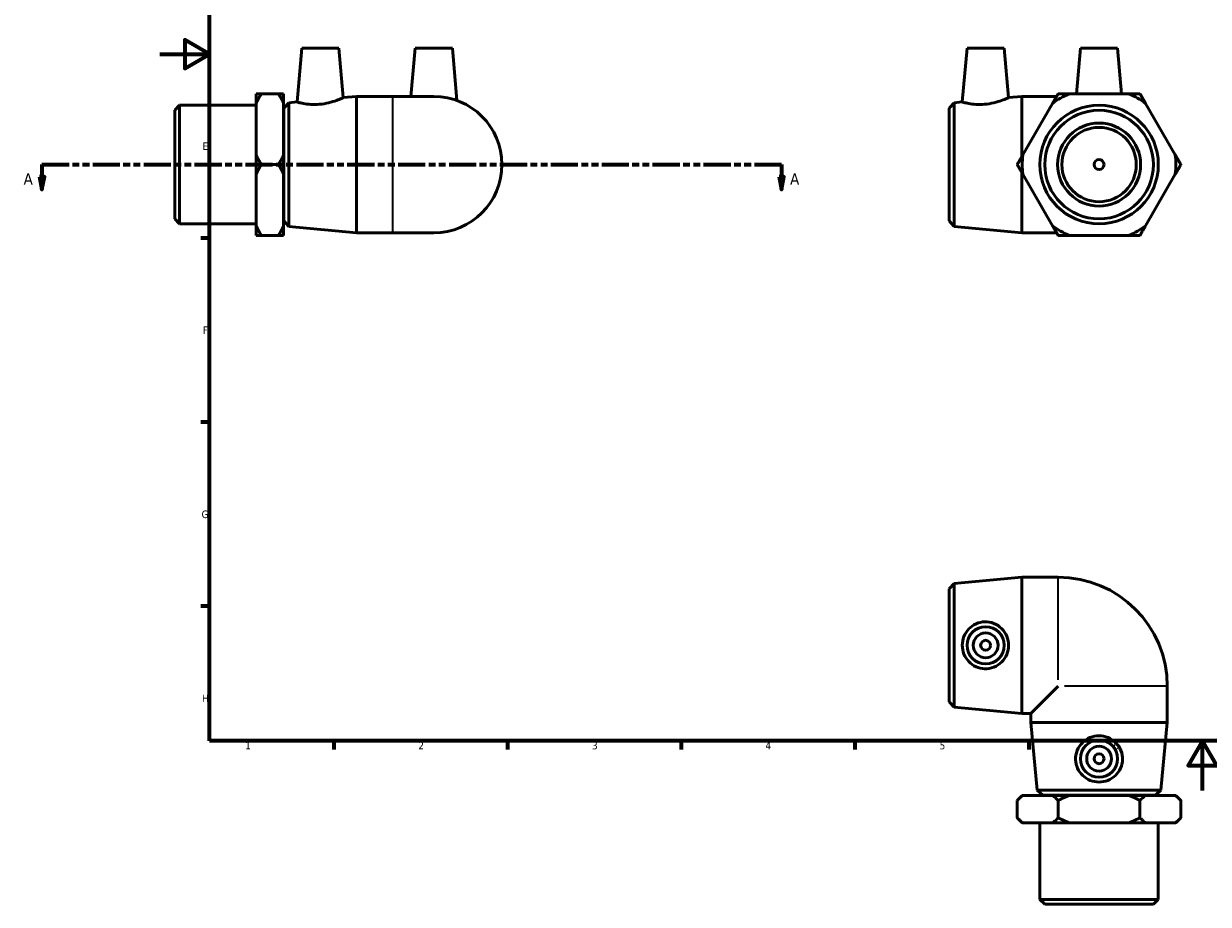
# Model space of a CAD drawing. Header units: millimetres. Extents: x -55 to 901, y -46 to 607.
# Tile 1 of 4: x -55 to 423, y -46 to 309. Entities that reach past the tile are written whole.
import ezdxf

# ---------------------------------------------------------------- set-up
doc = ezdxf.new("R2010")
doc.units = ezdxf.units.MM
doc.linetypes.add('DOUBLE_DASH_CHAIN', pattern=[1.2403, 0.6614, -0.0827, 0.1654, -0.0827, 0.1654, -0.0827])
for name, color, linetype, lineweight in [('Border (ANSI)', 7, 'Continuous', 70), ('Section Line (ANSI)', 7, 'DOUBLE_DASH_CHAIN', 70), ('Visible (ANSI)', 7, 'Continuous', 50), ('Visible Narrow (ANSI)', 7, 'Continuous', 35)]:
    doc.layers.add(name, color=color, linetype=linetype, lineweight=lineweight)
doc.styles.add('Label Text (ANSI)', font='tahoma.ttf')
doc.styles.add('Note Text (ANSI)', font='tahoma.ttf')

# ---------------------------------------------------------------- blocks, each defined once
blk = doc.blocks.new('Borders Default Border')
at = {"layer": 'Border (ANSI)'}
for p, q in [((20, 222.75), (16.55, 222.75)), ((20, 148.5), (16.55, 148.5)), ((20, 74.25), (16.55, 74.25)), ((70.08, 20), (70.08, 16.55)), ((140.17, 20), (140.17, 16.55)), ((210.25, 20), (210.25, 16.55)), ((280.33, 20), (280.33, 16.55)), ((350.42, 20), (350.42, 16.55))]:
    blk.add_line(p, q, dxfattribs=at)
at = {"layer": 'Border (ANSI)', "flags": 128}
for points in [[(20, 20), (20, 574), (821, 574), (821, 20), (20, 20)], [(0, 297), (20, 297), (10, 302.77), (10, 291.23), (20, 297)], [(420.5, 0), (420.5, 20), (414.73, 10), (426.27, 10), (420.5, 20)]]:
    blk.add_lwpolyline(points, dxfattribs=at)
at = {"layer": 'Border (ANSI)', "color": 230, "true_color": 0xff0080, "char_height": 3.05, "attachment_point": 7, "style": 'Note Text (ANSI)'}
for s, insert in [('E', (17.21, 258.35)), ('F', (17.29, 184.1)), ('G', (16.81, 109.79)), ('H', (16.97, 35.6)), ('1', (34.35, 16.55)), ('2', (104.2, 16.55)), ('3', (174.26, 16.49)), ('4', (244.23, 16.55)), ('5', (314.48, 16.49)), ('6', (384.49, 16.49))]:
    blk.add_mtext(s, dxfattribs=dict(at, insert=insert))
blk = doc.blocks.new('2dTransSection0')
at = {"layer": 'Section Line (ANSI)', "linetype": 'DOUBLE_DASH_CHAIN', "ltscale": 16.551283}
blk.add_line((-47.61, 252.47), (250.71, 252.47), dxfattribs=at)
at = {"layer": 'Section Line (ANSI)', "linetype": 'Continuous'}
for p, q in [((-47.61, 252.47), (-36.69, 252.47)), ((-47.61, 252.47), (-47.61, 247.47)), ((239.78, 252.47), (250.71, 252.47)), ((250.71, 252.47), (250.71, 247.47)), ((-48.61, 247.47), (-47.61, 242.47)), ((-46.61, 247.47), (-48.61, 247.47)), ((-47.61, 247.47), (-47.61, 242.47)), ((-47.61, 242.47), (-46.61, 247.47)), ((249.71, 247.47), (250.71, 242.47)), ((251.71, 247.47), (249.71, 247.47)), ((250.71, 247.47), (250.71, 242.47)), ((250.71, 242.47), (251.71, 247.47))]:
    blk.add_line(p, q, dxfattribs=at)
at = {"layer": 'Section Line (ANSI)', "linetype": 'Continuous', "flags": 128}
for points in [[(-48.61, 247.47), (-47.61, 242.47), (-46.61, 247.47), (-48.61, 247.47)], [(249.71, 247.47), (250.71, 242.47), (251.71, 247.47), (249.71, 247.47)]]:
    blk.add_lwpolyline(points, dxfattribs=at)
at = {"layer": 'Section Line (ANSI)'}
for points in [[(-48.61, 247.47), (-47.61, 242.47), (-46.61, 247.47), (-48.61, 247.47)], [(249.71, 247.47), (250.71, 242.47), (251.71, 247.47), (249.71, 247.47)]]:
    blk.add_solid(points, dxfattribs=at)
at = {"layer": 'Section Line (ANSI)', "char_height": 4.57, "attachment_point": 7, "style": 'Label Text (ANSI)'}
for insert in [(-54.98, 244.39), (254.18, 244.39)]:
    blk.add_mtext('A', dxfattribs=dict(at, insert=insert))

msp = doc.modelspace()

# ---------------------------------------------------------------- linework, layer by layer
at = {"layer": 'Visible (ANSI)'}
for p, q in [((57.199, 299.467), (55.296, 277.717)), ((57.199, 299.467), (72.199, 299.467)), ((72.199, 299.467), (73.948, 279.466)), ((102.959, 299.467), (101.253, 279.967)), ((102.959, 299.467), (117.959, 299.467)), ((117.959, 299.467), (119.808, 278.329)), ((325.536, 299.467), (323.633, 277.717)), ((325.536, 299.467), (340.536, 299.467)), ((340.536, 299.467), (342.285, 279.466)), ((371.296, 299.467), (369.684, 281.046)), ((371.296, 299.467), (386.296, 299.467)), ((386.296, 299.467), (387.907, 281.046)), ((38.859, 277.158), (38.859, 281.046)), ((38.859, 256.355), (38.859, 277.158)), ((40.859, 281.046), (47.859, 281.046)), ((49.859, 281.046), (49.859, 277.158)), ((49.859, 277.158), (49.859, 256.355)), ((49.959, 275.217), (51.95, 277.403)), ((51.95, 277.403), (55.296, 277.717)), ((51.95, 277.403), (51.95, 227.53)), ((73.948, 279.466), (79.292, 279.967)), ((79.292, 224.967), (79.292, 279.967)), ((79.292, 279.967), (93.959, 279.967)), ((110.459, 279.967), (93.959, 279.967)), ((318.296, 275.217), (320.287, 277.403)), ((320.287, 277.403), (323.633, 277.717)), ((320.287, 277.403), (320.287, 227.53)), ((342.285, 279.466), (347.629, 279.967)), ((347.629, 255.642), (347.629, 279.967)), ((347.629, 279.967), (361.673, 279.967)), ((360.051, 277.158), (348.04, 256.355)), ((390.806, 281.046), (366.785, 281.046)), ((409.551, 256.355), (397.54, 277.158)), ((5.959, 274.368), (7.959, 276.368)), ((5.959, 230.565), (5.959, 274.368)), ((7.959, 276.368), (7.959, 228.565)), ((7.959, 276.368), (38.859, 276.368)), ((49.859, 272.467), (49.959, 272.467)), ((49.959, 229.717), (49.959, 275.217)), ((318.296, 229.717), (318.296, 275.217)), ((38.859, 248.579), (38.859, 256.355)), ((49.859, 256.355), (49.859, 248.579)), ((38.859, 227.776), (38.859, 248.579)), ((40.859, 252.467), (47.859, 252.467)), ((49.859, 248.579), (49.859, 227.776)), ((347.629, 224.967), (347.629, 249.291)), ((348.04, 248.579), (360.051, 227.776)), ((397.54, 227.776), (409.551, 248.579)), ((5.959, 230.565), (7.959, 228.565)), ((49.859, 232.467), (49.959, 232.467)), ((49.959, 229.717), (51.95, 227.53)), ((318.296, 229.717), (320.287, 227.53)), ((7.959, 228.565), (38.859, 228.565)), ((38.859, 223.888), (38.859, 227.776)), ((49.859, 227.776), (49.859, 223.888)), ((51.95, 227.53), (79.292, 224.967)), ((79.292, 224.967), (93.959, 224.967)), ((93.959, 224.967), (110.459, 224.967)), ((320.287, 227.53), (347.629, 224.967)), ((347.629, 224.967), (361.673, 224.967)), ((47.859, 223.888), (40.859, 223.888)), ((366.785, 223.888), (390.806, 223.888)), ((320.287, 83.465), (347.629, 86.029)), ((347.629, 31.029), (347.629, 86.029)), ((347.629, 86.029), (362.296, 86.029)), ((318.296, 81.279), (320.287, 83.465)), ((318.296, 35.779), (318.296, 81.279)), ((320.287, 83.465), (320.287, 33.592)), ((362.296, 42.029), (351.296, 31.029)), ((406.296, 27.362), (406.296, 42.029)), ((318.296, 35.779), (320.287, 33.592)), ((320.287, 33.592), (347.629, 31.029)), ((347.629, 31.029), (351.296, 31.029)), ((351.296, 27.362), (351.296, 31.029)), ((406.296, 27.362), (351.296, 27.362)), ((353.859, 0.02), (351.296, 27.362)), ((403.732, 0.02), (406.296, 27.362)), ((353.859, 0.02), (403.732, 0.02)), ((356.046, -1.971), (353.859, 0.02)), ((401.546, -1.971), (403.732, 0.02)), ((347.796, -2.071), (345.796, -4.071)), ((345.796, -4.071), (345.796, -11.071)), ((347.796, -2.071), (348.04, -2.071)), ((348.04, -2.071), (360.051, -2.071)), ((401.546, -1.971), (356.046, -1.971)), ((358.796, -2.071), (358.796, -1.971)), ((360.051, -2.071), (366.785, -2.071)), ((362.296, -4.071), (362.296, -11.071)), ((366.785, -2.071), (390.806, -2.071)), ((390.806, -2.071), (397.54, -2.071)), ((395.296, -11.071), (395.296, -4.071)), ((397.54, -2.071), (409.551, -2.071)), ((398.796, -2.071), (398.796, -1.971)), ((409.551, -2.071), (409.796, -2.071)), ((409.796, -2.071), (411.796, -4.071)), ((411.796, -11.071), (411.796, -4.071)), ((347.796, -13.071), (345.796, -11.071)), ((348.04, -13.071), (347.796, -13.071)), ((360.051, -13.071), (348.04, -13.071)), ((354.894, -43.971), (354.894, -13.071)), ((366.785, -13.071), (360.051, -13.071)), ((390.806, -13.071), (366.785, -13.071)), ((397.54, -13.071), (390.806, -13.071)), ((409.551, -13.071), (397.54, -13.071)), ((402.697, -43.971), (402.697, -13.071)), ((409.796, -13.071), (409.551, -13.071)), ((409.796, -13.071), (411.796, -11.071)), ((354.894, -43.971), (402.697, -43.971)), ((356.894, -45.971), (354.894, -43.971)), ((400.697, -45.971), (356.894, -45.971)), ((400.697, -45.971), (402.697, -43.971))]:
    msp.add_line(p, q, dxfattribs=at)
for centre, radius in [((378.796, 252.467), 23.901), ((378.796, 252.467), 21.901), ((378.796, 252.467), 16.731), ((378.796, 252.467), 15), ((378.796, 252.467), 2), ((333.036, 58.529), 7.5), ((333.036, 58.529), 5), ((333.036, 58.529), 2), ((378.796, 12.769), 7.5), ((378.796, 12.769), 5), ((378.796, 12.769), 2)]:
    msp.add_circle(centre, radius, dxfattribs=at)
for centre, radius, start, end in [((110.459, 252.467), 27.5, 270, 90), ((378.796, 252.467), 31, 112.79485, 127.20515), ((378.796, 252.467), 31, 52.79485, 67.20515), ((378.796, 252.467), 31, 172.79485, 187.20515), ((378.796, 252.467), 31, 352.79485, 7.20515), ((378.796, 252.467), 31, 232.79485, 247.20515), ((378.796, 252.467), 31, 292.79485, 307.20515), ((362.296, 42.029), 44, 0, 90)]:
    msp.add_arc(centre, radius, start, end, dxfattribs=at)
for points in [[(38.859, 277.158), (39.701, 279.041), (40.859, 281.046)], [(40.859, 281.046), (39.701, 281.046), (38.859, 281.046)], [(47.859, 281.046), (49.016, 279.041), (49.859, 277.158)], [(49.859, 281.046), (49.016, 281.046), (47.859, 281.046)], [(362.296, 281.046), (361.138, 279.041), (360.051, 277.158)], [(366.785, 281.046), (364.61, 281.046), (362.296, 281.046)], [(395.296, 281.046), (392.981, 281.046), (390.806, 281.046)], [(397.54, 277.158), (396.453, 279.041), (395.296, 281.046)], [(40.859, 252.467), (39.701, 254.472), (38.859, 256.355)], [(49.859, 256.355), (49.016, 254.472), (47.859, 252.467)], [(348.04, 256.355), (346.953, 254.472), (345.796, 252.467)], [(411.796, 252.467), (410.638, 254.472), (409.551, 256.355)], [(38.859, 248.579), (39.701, 250.462), (40.859, 252.467)], [(47.859, 252.467), (49.016, 250.462), (49.859, 248.579)], [(345.796, 252.467), (346.953, 250.462), (348.04, 248.579)], [(409.551, 248.579), (410.638, 250.462), (411.796, 252.467)], [(40.859, 223.888), (39.701, 225.893), (38.859, 227.776)], [(49.859, 227.776), (49.016, 225.893), (47.859, 223.888)], [(360.051, 227.776), (361.138, 225.893), (362.296, 223.888)], [(395.296, 223.888), (396.453, 225.893), (397.54, 227.776)], [(38.859, 223.888), (39.701, 223.888), (40.859, 223.888)], [(47.859, 223.888), (49.016, 223.888), (49.859, 223.888)], [(362.296, 223.888), (364.61, 223.888), (366.785, 223.888)], [(390.806, 223.888), (392.981, 223.888), (395.296, 223.888)], [(345.796, -4.071), (346.953, -2.914), (348.04, -2.071)], [(360.051, -2.071), (361.138, -2.914), (362.296, -4.071)], [(362.296, -4.071), (364.61, -2.914), (366.785, -2.071)], [(390.806, -2.071), (392.981, -2.914), (395.296, -4.071)], [(395.296, -4.071), (396.453, -2.914), (397.54, -2.071)], [(409.551, -2.071), (410.638, -2.914), (411.796, -4.071)], [(348.04, -13.071), (346.953, -12.229), (345.796, -11.071)], [(362.296, -11.071), (361.138, -12.229), (360.051, -13.071)], [(366.785, -13.071), (364.61, -12.229), (362.296, -11.071)], [(395.296, -11.071), (392.981, -12.229), (390.806, -13.071)], [(397.54, -13.071), (396.453, -12.229), (395.296, -11.071)], [(411.796, -11.071), (410.638, -12.229), (409.551, -13.071)]]:
    msp.add_rational_spline(points, [1, 1.00246961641, 1], degree=2, dxfattribs=at)
for points, knots in [([(64.303, 276.78), (63.153, 276.68), (61.933, 276.667), (59.707, 276.806), (58.701, 276.951), (57.116, 277.244), (56.43, 277.411), (55.52, 277.65), (55.296, 277.717), (55.296, 277.717)], [0, 0, 0, 0, 0.3466035, 0.3466035, 0.6932069, 0.6932069, 1.0426462, 1.0426462, 1.3920854, 1.3920854, 1.3920854, 1.3920854]), ([(73.948, 279.466), (73.948, 279.466), (73.704, 279.353), (72.73, 278.937), (72.002, 278.639), (70.317, 278.035), (69.236, 277.687), (66.851, 277.111), (65.544, 276.888), (64.303, 276.78)], [4.261214, 4.261214, 4.261214, 4.261214, 4.6260193, 4.6260193, 4.9908247, 4.9908247, 5.3645409, 5.3645409, 5.7382571, 5.7382571, 5.7382571, 5.7382571]), ([(332.64, 276.78), (331.49, 276.68), (330.27, 276.667), (328.044, 276.806), (327.038, 276.951), (325.453, 277.244), (324.767, 277.411), (323.857, 277.65), (323.633, 277.717), (323.633, 277.717)], [0, 0, 0, 0, 0.3466035, 0.3466035, 0.6932069, 0.6932069, 1.0426462, 1.0426462, 1.3920854, 1.3920854, 1.3920854, 1.3920854]), ([(342.285, 279.466), (342.285, 279.466), (342.041, 279.353), (341.067, 278.937), (340.339, 278.639), (338.654, 278.035), (337.573, 277.687), (335.188, 277.111), (333.881, 276.888), (332.64, 276.78)], [4.261214, 4.261214, 4.261214, 4.261214, 4.6260193, 4.6260193, 4.9908247, 4.9908247, 5.3645409, 5.3645409, 5.7382571, 5.7382571, 5.7382571, 5.7382571]), ([(332.64, 49.052), (331.49, 49.091), (330.27, 49.364), (328.044, 50.374), (327.038, 51.111), (325.453, 52.781), (324.767, 53.831), (323.857, 56.122), (323.633, 57.364), (323.633, 59.694), (323.857, 60.935), (324.767, 63.227), (325.453, 64.277), (327.038, 65.946), (328.044, 66.683), (330.27, 67.694), (331.49, 67.966), (333.881, 68.048), (335.188, 67.826), (337.573, 66.867), (338.654, 66.13), (340.339, 64.441), (341.067, 63.379), (342.041, 61.032), (342.285, 59.745), (342.285, 57.313), (342.041, 56.026), (341.067, 53.679), (340.339, 52.617), (338.654, 50.927), (337.573, 50.191), (335.188, 49.232), (333.881, 49.01), (332.64, 49.052)], [0, 0, 0, 0, 0.3466035, 0.3466035, 0.6932069, 0.6932069, 1.0426462, 1.0426462, 1.3920854, 1.3920854, 1.7415247, 1.7415247, 2.0909639, 2.0909639, 2.4375674, 2.4375674, 2.7841708, 2.7841708, 3.1578871, 3.1578871, 3.5316033, 3.5316033, 3.8964086, 3.8964086, 4.261214, 4.261214, 4.6260193, 4.6260193, 4.9908247, 4.9908247, 5.3645409, 5.3645409, 5.7382571, 5.7382571, 5.7382571, 5.7382571]), ([(388.272, 12.374), (388.233, 11.223), (387.96, 10.003), (386.95, 7.777), (386.213, 6.771), (384.543, 5.187), (383.493, 4.5), (381.202, 3.59), (379.96, 3.366), (377.631, 3.366), (376.389, 3.59), (374.098, 4.5), (373.048, 5.187), (371.378, 6.771), (370.641, 7.777), (369.631, 10.003), (369.358, 11.223), (369.277, 13.614), (369.499, 14.921), (370.457, 17.307), (371.194, 18.387), (372.884, 20.072), (373.945, 20.8), (376.293, 21.774), (377.579, 22.019), (380.012, 22.019), (381.298, 21.774), (383.646, 20.8), (384.707, 20.072), (386.397, 18.387), (387.134, 17.307), (388.093, 14.921), (388.314, 13.614), (388.272, 12.374)], [0, 0, 0, 0, 0.3466035, 0.3466035, 0.6932069, 0.6932069, 1.0426462, 1.0426462, 1.3920854, 1.3920854, 1.7415247, 1.7415247, 2.0909639, 2.0909639, 2.4375674, 2.4375674, 2.7841708, 2.7841708, 3.1578871, 3.1578871, 3.5316033, 3.5316033, 3.8964086, 3.8964086, 4.261214, 4.261214, 4.6260193, 4.6260193, 4.9908247, 4.9908247, 5.3645409, 5.3645409, 5.7382571, 5.7382571, 5.7382571, 5.7382571])]:
    msp.add_open_spline(points, degree=3, knots=knots, dxfattribs=at)
at = {"layer": 'Visible Narrow (ANSI)'}
for p, q in [((93.959, 225.305), (93.959, 279.628)), ((362.296, 44.561), (362.296, 85.86)), ((406.127, 42.029), (364.827, 42.029))]:
    msp.add_line(p, q, dxfattribs=at)

# ---------------------------------------------------------------- block references
msp.add_blockref('Borders Default Border', (0, 0))
at = {"layer": 'Section Line (ANSI)'}
msp.add_blockref('2dTransSection0', (0, 0), dxfattribs=at)

doc.saveas('drawing.dxf')
